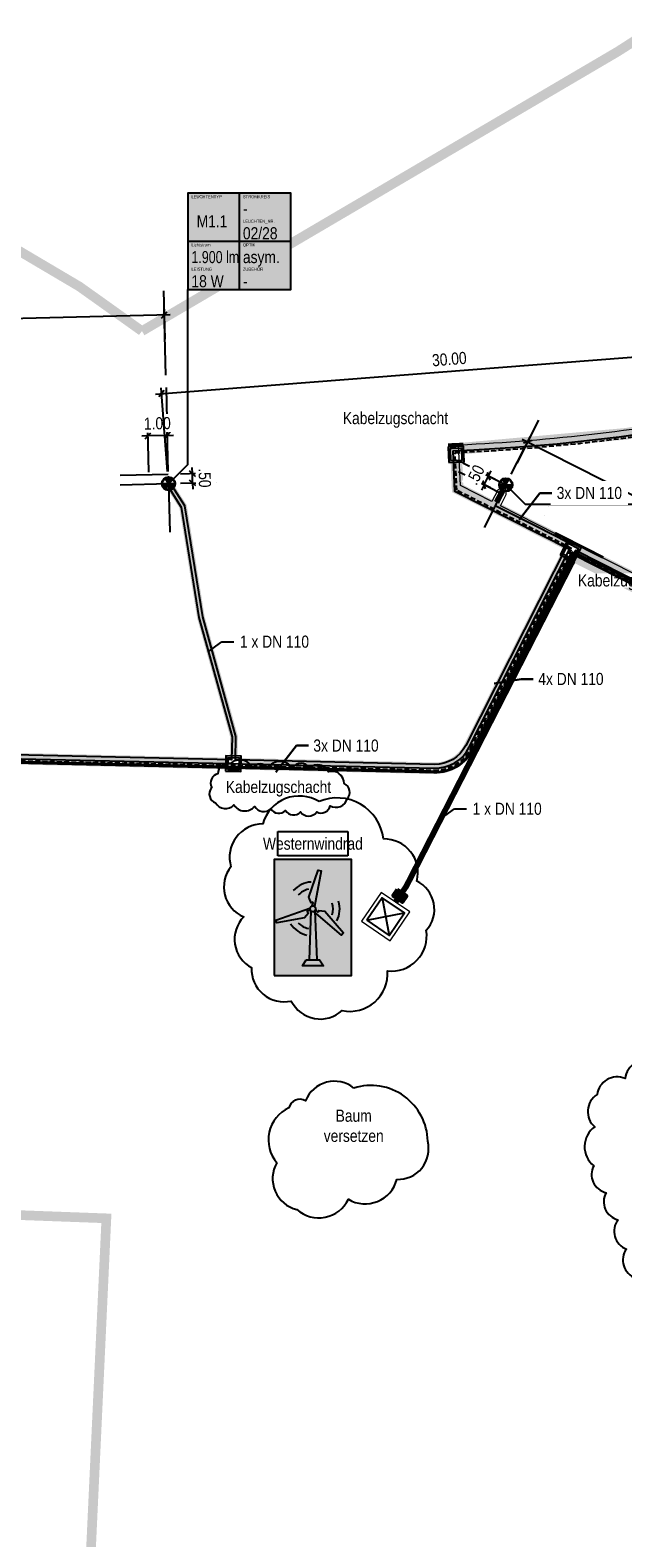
# Model space of a CAD drawing. Header units: metres. Extents: x 32339189 to 32339744, y 5702369 to 5702760.
# Tile 28 of 48: x 32339545 to 32339576, y 5702544 to 5702622. Entities that reach past the tile are written whole.
import ezdxf
from ezdxf import colors
from ezdxf.entities.mleader import LeaderData, LeaderLine
from ezdxf.enums import TextEntityAlignment as Align
from ezdxf.lldxf.tags import DXFTag
from ezdxf.math import Vec2, Vec3

# ---------------------------------------------------------------- set-up
doc = ezdxf.new("R2010")
doc.units = ezdxf.units.M
doc.header["$MEASUREMENT"] = 0
doc.linetypes.add('19', pattern=[0.5, 0.25, -0.25])
doc.linetypes.add('DASHED2', pattern=[0.375, 0.25, -0.125])
for name, color, linetype in [('LRS-Kabel', 5, 'Continuous'), ('LRS_Bauabschnitte', 10, 'Continuous'), ('LRS_BEL_M1.1_Seidenweberleuchte', 10, 'Continuous'), ('LRS_BM', 7, 'Continuous'), ('LRS_Kodierungsfahne_M1.1', 41, 'Continuous'), ('LRS_Kodierungsfahnen', 7, 'Continuous'), ('LRS_L', 7, 'Continuous'), ('LRS_rev_Be', 6, 'Continuous'), ('LRS_TXT', 7, 'Continuous')]:
    doc.layers.add(name, color=color, linetype=linetype)
doc.layers.add('LRS-Trasse und Kabelzugschächte', color=252, linetype='Continuous', lineweight=25)
doc.layers.add('LRS_Detail', color=7, linetype='Continuous', lineweight=25)
doc.styles.add('lrs-1_0250', font='ARIALN.TTF', dxfattribs={"height": 0.625})
doc.styles.add('lrs-txt', font='ARIALN.TTF', dxfattribs={"height": 1})
tags = doc.linetypes.add('2512', pattern=[0.36, 0.18, -0.18]).pattern_tags.tags
tags[6:7] = [DXFTag(74, 4), DXFTag(75, 0), DXFTag(340, '0'), DXFTag(46, 1.0), DXFTag(50, 0.0), DXFTag(44, 0.0), DXFTag(45, 0.0)]
tags[4:5] = [DXFTag(74, 4), DXFTag(75, 0), DXFTag(340, '0'), DXFTag(46, 1.0), DXFTag(50, 0.0), DXFTag(44, 0.0), DXFTag(45, 0.0)]
doc.dimstyles.new('lrs_1_0250', dxfattribs={"dimtxt": 0.625, "dimasz": 0.3125, "dimexe": 0.3125, "dimexo": 0.625, "dimgap": 0.3125, "dimtad": 1, "dimzin": 5, "dimdsep": 46, "dimtxsty": 'lrs-1_0250', "dimblk1": 'OBLIQUE', "dimblk2": 'OBLIQUE', "dimsah": 1, "dimcen": -0.3125, "dimdle": 0.3125, "dimclrd": 256, "dimclre": 256, "dimclrt": 256, "dimadec": 0, "dimazin": 0, "dimtfac": 1, "dimtix": 1, "dimtmove": 2, "dimatfit": 3, "dimldrblk": 'OBLIQUE', "dimfxl": 1, "dimtolj": 1, "dimtzin": 5, "dimlwd": -1, "dimlwe": -1, "dimarcsym": 0})

# ---------------------------------------------------------------- blocks, each defined once
blk = doc.blocks.new('Windrad')
at = {"layer": 'LRS_Detail'}
for p, q in [((-0.18, 4.74), (-0.33, 0.5)), ((0.18, 4.74), (0.33, 0.5))]:
    blk.add_line(p, q, dxfattribs=at)
for points in [[(-0.05, 5.17), (0.02, 5.44), (-0.08, 5.49), (-0.16, 5.44), (-0.35, 5.93), (0.46, 8.24), (0.72, 8.2), (0.13, 5.11, 0.201983), (-0.05, 5.17)], [(-0.21, 4.77), (-0.48, 4.7), (-0.47, 4.6), (-0.39, 4.55), (-0.72, 4.13), (-3.12, 3.7), (-3.21, 3.94), (-0.25, 4.96, 0.201983), (-0.21, 4.77)], [(0.23, 4.81), (0.43, 4.62), (0.51, 4.68), (0.51, 4.77), (1.04, 4.7), (2.64, 2.85), (2.48, 2.65), (0.08, 4.68, 0.201983), (0.23, 4.81)]]:
    blk.add_lwpolyline(points, format="xyb", close=True, dxfattribs=at)
blk.add_lwpolyline([(-0.58, 0.5), (0.58, 0.5), (0.91, 0), (-0.91, 0), (-0.58, 0.5)], close=True, dxfattribs=at)
blk.add_circle((0, 4.91), 0.252, dxfattribs=at)
for radius, start, end in [(2.32, 93.6771, 136.9185), (1.74, 103.0482, 136.9185), (1.74, 342.6919, 16.5622), (2.32, 333.3208, 16.5622), (2.32, 213.9733, 257.2147), (1.74, 223.3444, 257.2147)]:
    blk.add_arc((0, 4.91), radius, start, end, dxfattribs=at)
blk = doc.blocks.new('_OBLIQUE')
at = {"color": 0, "linetype": 'ByBlock'}
blk.add_line((-0.5, -0.5), (0.5, 0.5), dxfattribs=at)
blk = doc.blocks.new('*D46')
at = {"layer": 'DEFPOINTS', "color": 0}
for p in [(32339551.996, 5702599.185), (32339552.008, 5702598.688)]:
    blk.add_point(p, dxfattribs=at)
at = {"layer": 'LRS_BM'}
for p, q in [((32339552.621, 5702599.201), (32339553.558, 5702599.225)), ((32339553.245, 5702599.217), (32339553.238, 5702599.529)), ((32339553.258, 5702598.719), (32339553.245, 5702599.217)), ((32339552.633, 5702598.703), (32339553.57, 5702598.727)), ((32339553.258, 5702598.719), (32339553.266, 5702598.407))]:
    blk.add_line(p, q, dxfattribs=at)
at = {"layer": 'LRS_BM', "xscale": 0.3125, "yscale": 0.3125, "zscale": 0.3125}
for p, rotation in [((32339553.245, 5702599.217), 271.4396358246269), ((32339553.258, 5702598.719), 91.43963582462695)]:
    blk.add_blockref('_OBLIQUE', p, dxfattribs=dict(at, rotation=rotation))
at = {"layer": 'LRS_BM', "insert": (32339553.883, 5702598.984), "char_height": 0.625, "attachment_point": 5, "rotation": 271.43964, "style": 'lrs-1_0250', "bg_fill": 3, "box_fill_scale": 1.25, "bg_fill_color": 257, "bg_fill_transparency": 0}
blk.add_mtext('\\A1;.50', dxfattribs=at)
at = {"layer": 'DEFPOINTS', "color": 0}
blk.add_point((32339553.245, 5702599.217), dxfattribs=at)
blk = doc.blocks.new('*D47')
at = {"layer": 'DEFPOINTS', "color": 0}
for p in [(32339521.798, 5702606.664), (32339551.883, 5702603.684), (32339521.892, 5702602.93)]:
    blk.add_point(p, dxfattribs=at)
at = {"layer": 'LRS_BM'}
for p, q in [((32339551.867, 5702604.309), (32339551.781, 5702607.73)), ((32339552.101, 5702607.425), (32339521.486, 5702606.656)), ((32339521.876, 5702603.555), (32339521.79, 5702606.976))]:
    blk.add_line(p, q, dxfattribs=at)
at = {"layer": 'LRS_BM', "xscale": 0.3125, "yscale": 0.3125, "zscale": 0.3125}
for p, rotation in [((32339551.789, 5702607.417), 1.439635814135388), ((32339521.798, 5702606.664), 181.4396358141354)]:
    blk.add_blockref('_OBLIQUE', p, dxfattribs=dict(at, rotation=rotation))
at = {"layer": 'LRS_BM', "insert": (32339536.778, 5702607.672), "char_height": 0.625, "attachment_point": 5, "rotation": 1.43964, "style": 'lrs-1_0250', "bg_fill": 3, "box_fill_scale": 1.25, "bg_fill_color": 257, "bg_fill_transparency": 0}
blk.add_mtext('\\A1;30.00', dxfattribs=at)
blk = doc.blocks.new('*D48')
at = {"layer": 'DEFPOINTS', "color": 0}
for p in [(32339581.557, 5702605.661), (32339581.918, 5702601.004), (32339552.008, 5702598.685)]:
    blk.add_point(p, dxfattribs=at)
at = {"layer": 'LRS_BM'}
for p, q in [((32339581.87, 5702601.627), (32339581.533, 5702605.973)), ((32339551.336, 5702603.318), (32339581.869, 5702605.685)), ((32339551.96, 5702599.309), (32339551.623, 5702603.654))]:
    blk.add_line(p, q, dxfattribs=at)
at = {"layer": 'LRS_BM', "xscale": 0.3125, "yscale": 0.3125, "zscale": 0.3125}
for p, rotation in [((32339581.557, 5702605.661), 4.433014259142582), ((32339551.647, 5702603.342), 184.4330142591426)]:
    blk.add_blockref('_OBLIQUE', p, dxfattribs=dict(at, rotation=rotation))
at = {"layer": 'LRS_BM', "insert": (32339566.553, 5702605.132), "char_height": 0.625, "attachment_point": 5, "rotation": 4.43301, "style": 'lrs-1_0250', "bg_fill": 3, "box_fill_scale": 1.25, "bg_fill_color": 257, "bg_fill_transparency": 0}
blk.add_mtext('\\A1;30.00', dxfattribs=at)
blk = doc.blocks.new('LRS_LF_1_250')
blk.add_hatch(color=256).paths.add_polyline_path([(0, 0), (5.333, 0), (5.333, 5), (0, 5)])
at = {"color": 7}
for p, q in [((2.667, 5), (2.667, 0)), ((5.333, 2.5), (0, 2.5))]:
    blk.add_line(p, q, dxfattribs=at)
blk.add_lwpolyline([(0, 0), (5.333, 0), (5.333, 5), (0, 5)], close=True, dxfattribs=at)
at = {"color": 7, "style": 'lrs-txt'}
for tag, height, p in [('LEUCHTENTYP', 0.156, (0.187, 4.812)), ('STROMKREIS', 0.156, (2.854, 4.812)), ('F1', 0.625, (2.854, 4.188)), ('LEUCHTEN_NR.', 0.156, (2.854, 3.546)), ('00/00', 0.625, (2.854, 2.919)), ('LAMPEN', 0.156, (0.187, 2.312)), ('OPTIK', 0.156, (2.854, 2.312)), ('-', 0.625, (0.187, 1.688)), ('-', 0.625, (2.854, 1.688)), ('LEISTUNG', 0.156, (0.187, 1.062)), ('ZUBEHÖR', 0.156, (2.854, 1.062)), ('-W', 0.625, (0.187, 0.438)), ('-', 0.625, (2.854, 0.438))]:
    blk.add_attdef(tag, text='', height=height, dxfattribs=at).set_placement(p, align=Align.MIDDLE_LEFT)
blk.add_attdef('TYP', text='', height=0.625, dxfattribs=at).set_placement((1.253, 3.543), align=Align.MIDDLE_CENTER)
blk = doc.blocks.new('*D62')
at = {"layer": 'DEFPOINTS', "color": 0}
for p in [(32339569.252, 5702598.179), (32339569.478, 5702598.625)]:
    blk.add_point(p, dxfattribs=at)
at = {"layer": 'LRS_BM'}
for p, q in [((32339568.921, 5702598.908), (32339568.307, 5702599.219)), ((32339568.36, 5702598.632), (32339568.586, 5702599.078)), ((32339568.586, 5702599.078), (32339568.728, 5702599.356)), ((32339568.694, 5702598.462), (32339568.081, 5702598.773)), ((32339568.36, 5702598.632), (32339568.219, 5702598.353))]:
    blk.add_line(p, q, dxfattribs=at)
at = {"layer": 'LRS_BM', "xscale": 0.3125, "yscale": 0.3125, "zscale": 0.3125}
for p, rotation in [((32339568.586, 5702599.078), 243.1079487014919), ((32339568.36, 5702598.632), 63.10794870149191)]:
    blk.add_blockref('_OBLIQUE', p, dxfattribs=dict(at, rotation=rotation))
at = {"layer": 'LRS_BM', "insert": (32339567.91, 5702599.14), "char_height": 0.625, "attachment_point": 5, "rotation": 63.10795, "style": 'lrs-1_0250', "bg_fill": 3, "box_fill_scale": 1.25, "bg_fill_color": 257, "bg_fill_transparency": 0}
blk.add_mtext('\\A1;.50', dxfattribs=at)
at = {"layer": 'DEFPOINTS', "color": 0}
blk.add_point((32339568.586, 5702599.078), dxfattribs=at)
blk = doc.blocks.new('*D64')
at = {"layer": 'DEFPOINTS', "color": 0}
for p in [(32339569.478, 5702598.625), (32339592.905, 5702589.547), (32339591.775, 5702587.318)]:
    blk.add_point(p, dxfattribs=at)
at = {"layer": 'LRS_BM'}
for p, q in [((32339569.761, 5702599.183), (32339570.75, 5702601.134)), ((32339570.33, 5702600.996), (32339593.184, 5702589.406)), ((32339592.057, 5702587.875), (32339593.047, 5702589.826))]:
    blk.add_line(p, q, dxfattribs=at)
at = {"layer": 'LRS_BM', "xscale": 0.3125, "yscale": 0.3125, "zscale": 0.3125}
for p, rotation in [((32339570.609, 5702600.855), 153.1079506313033), ((32339592.905, 5702589.547), 333.1079506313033)]:
    blk.add_blockref('_OBLIQUE', p, dxfattribs=dict(at, rotation=rotation))
at = {"layer": 'LRS_BM', "insert": (32339582.043, 5702595.764), "char_height": 0.625, "attachment_point": 5, "rotation": 333.10795, "style": 'lrs-1_0250', "bg_fill": 3, "box_fill_scale": 1.25, "bg_fill_color": 257, "bg_fill_transparency": 0}
blk.add_mtext('\\A1;25.00', dxfattribs=at)
blk = doc.blocks.new('*D85')
at = {"layer": 'DEFPOINTS', "color": 0}
for p in [(32339551.009, 5702598.661), (32339552.008, 5702598.686)]:
    blk.add_point(p, dxfattribs=at)
at = {"layer": 'LRS_BM'}
for p, q in [((32339550.993, 5702599.286), (32339550.938, 5702601.472)), ((32339551.993, 5702599.311), (32339551.938, 5702601.497)), ((32339551.946, 5702601.185), (32339552.258, 5702601.193)), ((32339550.946, 5702601.16), (32339550.634, 5702601.152)), ((32339551.946, 5702601.185), (32339550.946, 5702601.16))]:
    blk.add_line(p, q, dxfattribs=at)
at = {"layer": 'LRS_BM', "xscale": 0.3125, "yscale": 0.3125, "zscale": 0.3125}
for p, rotation in [((32339550.946, 5702601.16), 1.435282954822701), ((32339551.946, 5702601.185), 181.4352829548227)]:
    blk.add_blockref('_OBLIQUE', p, dxfattribs=dict(at, rotation=rotation))
at = {"layer": 'LRS_BM', "insert": (32339551.43, 5702601.804), "char_height": 0.625, "attachment_point": 5, "rotation": 1.43528, "style": 'lrs-1_0250', "bg_fill": 3, "box_fill_scale": 1.25, "bg_fill_color": 256, "bg_fill_true_color": 13158600, "bg_fill_transparency": 0}
blk.add_mtext('\\A1;1.00', dxfattribs=at)
at = {"layer": 'DEFPOINTS', "color": 0}
blk.add_point((32339550.946, 5702601.16), dxfattribs=at)
blk = doc.blocks.new('LRS_Leuchte_01_1_250')
h = blk.add_hatch(color=256)
h.paths.add_polyline_path([(-0.5, 0, 1), (0.5, 0, 1)])
h.paths.add_polyline_path([(0.45, 0, -1), (-0.45, 0, -1)], flags=16)
h.paths.add_polyline_path([(0, 0), (0.23, 0.39, 0.267949), (-0.23, 0.39)], flags=16)
h.paths.add_polyline_path([(0, 0), (-0.45, 0, 0.267949), (-0.23, -0.39)], flags=0)
h.paths.add_polyline_path([(0.23, -0.39, 0.267949), (0.45, 0), (0, 0)], flags=16)
for p, q in [((-0.45, 0), (0.45, 0)), ((-0.23, -0.39), (0.23, 0.39)), ((0.23, -0.39), (-0.23, 0.39))]:
    blk.add_line(p, q)
for radius in [0.5, 0.45]:
    blk.add_circle((0, 0), radius)
blk = doc.blocks.new('KZS')
at = {"layer": 'LRS-Trasse und Kabelzugschächte'}
for points in [[(32340487.026, 5702640.324), (32340487.826, 5702640.324), (32340487.826, 5702641.124), (32340487.026, 5702641.124)], [(32340487.126, 5702640.424), (32340487.726, 5702640.424), (32340487.726, 5702641.024), (32340487.126, 5702641.024)]]:
    blk.add_lwpolyline(points, close=True, dxfattribs=at)
blk = doc.blocks.new('_None')

msp = doc.modelspace()

# ---------------------------------------------------------------- hatches: boundary and pattern name
at = {"layer": 'LRS_Detail'}
msp.add_hatch(color=254, dxfattribs=at).paths.add_polyline_path([(32339557.486, 5702573.228), (32339561.486, 5702573.228), (32339561.486, 5702579.228), (32339557.486, 5702579.228)])
at = {"layer": 'LRS_Detail', "lineweight": 50}
h = msp.add_hatch(color=254, dxfattribs=at)
h.dxf.hatch_style = 1
h.paths.add_polyline_path([(32339563.853, 5702577.684), (32339563.628, 5702577.354), (32339564.124, 5702577.016), (32339564.349, 5702577.347)])

# ---------------------------------------------------------------- linework, layer by layer
at = {"layer": 'LRS-Trasse und Kabelzugschächte', "const_width": 0.6}
msp.add_lwpolyline([(32339567.294, 5702600.509, 0.085853), (32339600.229, 5702607.817, 0.078302), (32339614.298, 5702616.788), (32339615.013, 5702617.479)], format="xyb", dxfattribs=at)
at = {"layer": 'LRS-Trasse und Kabelzugschächte', "color": 254}
for points, const_width in [([(32339566.486, 5702600.674), (32339567.285, 5702600.708)], 0.2), ([(32339574.521, 5702594.862), (32339572.028, 5702596.127)], 0.15)]:
    msp.add_lwpolyline(points, dxfattribs=dict(at, const_width=const_width))
at = {"layer": 'LRS-Trasse und Kabelzugschächte'}
for points, const_width in [([(32339566.924, 5702599.795), (32339566.983, 5702598.433), (32339571.017, 5702596.387), (32339572.595, 5702595.587)], 0.6), ([(32339596.171, 5702583.663), (32339596.1, 5702583.688), (32339595.97, 5702583.743), (32339595.78, 5702583.825), (32339595.4, 5702583.987), (32339594.639, 5702584.311), (32339593.063, 5702584.982), (32339592.964, 5702585.033), (32339592.872, 5702585.079), (32339592.687, 5702585.173), (32339592.318, 5702585.36), (32339591.581, 5702585.734), (32339588.63, 5702587.23), (32339576.828, 5702593.216), (32339573.218, 5702595.047)], 1), ([(32339563.764, 5702577.02), (32339564.326, 5702577.846), (32339572.941, 5702594.677)], 0.3)]:
    msp.add_lwpolyline(points, dxfattribs=dict(at, const_width=const_width))
at = {"layer": 'LRS-Trasse und Kabelzugschächte', "ltscale": 10}
for points, const_width in [([(32339555.38, 5702584.591), (32339555.403, 5702585.59), (32339553.684, 5702591.773), (32339552.762, 5702597.505), (32339552.008, 5702598.686)], 0.4), ([(32339522.738, 5702584.887), (32339523.738, 5702584.912), (32339554.971, 5702584.2)], 0.6)]:
    msp.add_lwpolyline(points, dxfattribs=dict(at, const_width=const_width))
at = {"layer": 'LRS-Trasse und Kabelzugschächte', "ltscale": 10, "const_width": 0.6}
msp.add_lwpolyline([(32339555.771, 5702584.181), (32339565.757, 5702583.954, 0.288705), (32339567.586, 5702585.049), (32339572.568, 5702594.872)], format="xyb", dxfattribs=at)
at = {"layer": 'LRS_Bauabschnitte', "color": 242, "linetype": '19', "ltscale": 20, "true_color": 0xcd2027, "const_width": 0.5}
msp.add_lwpolyline([(32339536.658, 5702614.05, -0.085654), (32339550.633, 5702606.583), (32339575.288, 5702621.06), (32339643.757, 5702664.928), (32339699.06, 5702700.333), (32339699.432, 5702711.639), (32339701.875, 5702711.601), (32339704.106, 5702758.471), (32339705.885, 5702760.122), (32339710.301, 5702755.207), (32339743.878, 5702716.283), (32339644.414, 5702652.272), (32339643.454, 5702623.445), (32339719.01, 5702620.012), (32339720.829, 5702617.931, -0.226268), (32339723.35, 5702611.538), (32339563.719, 5702467.599, -0.427839), (32339556.762, 5702468.024), (32339538.282, 5702489.209, -0.176825)], format="xyb", dxfattribs=at)
msp.add_lwpolyline([(32339538.545, 5702518.053), (32339546.909, 5702520.236), (32339548.79, 5702560.653), (32339486.233, 5702562.973)], dxfattribs=at)
at = {"layer": 'LRS_BM', "linetype": '19', "ltscale": 10}
for p, q in [((32339551.757, 5702608.667), (32339552.103, 5702594.937)), ((32339571.174, 5702601.97), (32339568.355, 5702596.41)), ((32339567.248, 5702599.756), (32339571.708, 5702597.495)), ((32339549.497, 5702599.123), (32339554.495, 5702599.248)), ((32339567.022, 5702599.31), (32339571.482, 5702597.049)), ((32339549.509, 5702598.623), (32339554.508, 5702598.748))]:
    msp.add_line(p, q, dxfattribs=at)
at = {"layer": 'LRS_Detail'}
msp.add_lwpolyline([(32339557.486, 5702573.228), (32339561.486, 5702573.228), (32339561.486, 5702579.228), (32339557.486, 5702579.228)], close=True, dxfattribs=at)
at = {"layer": 'LRS_Detail', "lineweight": 50}
msp.add_lwpolyline([(32339563.853, 5702577.684), (32339563.628, 5702577.354), (32339564.124, 5702577.016), (32339564.349, 5702577.347)], close=True, dxfattribs=at)
for points in [[(32339563.628, 5702577.354), (32339564.349, 5702577.347)], [(32339563.853, 5702577.684), (32339564.124, 5702577.016)]]:
    msp.add_lwpolyline(points, dxfattribs=at)
at = {"layer": 'LRS_L', "linetype": '2512', "lineweight": 15, "ltscale": 10}
msp.add_lwpolyline([(32339562.007, 5702576.037), (32339563.496, 5702575.025), (32339564.508, 5702576.513), (32339563.02, 5702577.526)], close=True, dxfattribs=at)
at = {"layer": 'LRS_L'}
msp.add_lwpolyline([(32339562.285, 5702576.09), (32339563.443, 5702575.303), (32339564.23, 5702576.461), (32339563.073, 5702577.248)], close=True, dxfattribs=at)
for points in [[(32339563.073, 5702577.248), (32339563.443, 5702575.303)], [(32339562.285, 5702576.09), (32339564.23, 5702576.461)]]:
    msp.add_lwpolyline(points, dxfattribs=at)
at = {"layer": 'LRS_rev_Be'}
for points in [[(32339578.696, 5702569.144, 0.5), (32339577.15, 5702568.751, 0.5), (32339575.654, 5702567.893, 0.5), (32339574.206, 5702567.059, 0.5), (32339574.084, 5702565.391, 0.5), (32339574.035, 5702563.379, 0.5), (32339574.673, 5702561.981, 0.5), (32339575.286, 5702560.582, 0.5), (32339575.727, 5702559.062, 0.5), (32339576.193, 5702557.565, 0.5), (32339577.616, 5702556.535, 0.5), (32339579.113, 5702556.29, 0.5), (32339580.928, 5702556.314, 0.5), (32339582.154, 5702557.59, 0.5), (32339583.16, 5702558.792, 0.5), (32339584.485, 5702559.896, 0.5), (32339584.657, 5702561.564, 0.5), (32339585.196, 5702563.207, 0.5), (32339585.613, 5702564.826, 0.5), (32339584.951, 5702566.225, 0.5), (32339583.872, 5702567.672, 0.5), (32339582.522, 5702568.653, 0.5), (32339580.732, 5702569.266, 0.5)], [(32339561.61, 5702567.399, 0.5), (32339559.102, 5702566.741, 0.5), (32339558.239, 5702566.371, 0.5), (32339557.622, 5702563.534, 0.5), (32339558.65, 5702561.108, 0.5), (32339561.323, 5702561.642, 0.5), (32339563.831, 5702562.67, 0.5), (32339565.435, 5702564.644, 0.5)]]:
    msp.add_lwpolyline(points, format="xyb", close=True, dxfattribs=at)

# ---------------------------------------------------------------- block references
at = {"layer": 'LRS-Trasse und Kabelzugschächte', "rotation": 358.6931014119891}
msp.add_blockref('KZS', (-122583.489, 739039.204), dxfattribs=at)
at = {"layer": 'LRS_Detail', "xscale": 0.6, "yscale": 0.6, "zscale": 0.6}
msp.add_blockref('Windrad', (32339559.486, 5702573.728), dxfattribs=at)
at = {"layer": 'LRS_Kodierungsfahne_M1.1'}
ref = msp.add_blockref('LRS_LF_1_250', (32339553.008, 5702608.729), dxfattribs=at)
ref.add_attrib('00/00', '02/28', dxfattribs={"layer": 'LRS_Kodierungsfahnen', "height": 0.625, "style": 'lrs-txt'}).set_placement((32339555.862, 5702611.648), align=Align.MIDDLE_LEFT)
ref.add_attrib('LEUCHTEN_NR.', 'LEUCHTEN_NR.', dxfattribs={"layer": 'LRS_Kodierungsfahnen', "height": 0.15625, "style": 'lrs-txt'}).set_placement((32339555.862, 5702612.274), align=Align.MIDDLE_LEFT)
ref.add_attrib('-', '-', dxfattribs={"layer": 'LRS_Kodierungsfahnen', "height": 0.625, "style": 'lrs-txt'}).set_placement((32339555.862, 5702609.166), align=Align.MIDDLE_LEFT)
ref.add_attrib('ZUBEHÖR', 'ZUBEHÖR', dxfattribs={"layer": 'LRS_Kodierungsfahnen', "height": 0.1562, "style": 'lrs-txt'}).set_placement((32339555.862, 5702609.791), align=Align.MIDDLE_LEFT)
ref.add_attrib('-W', '18 W', dxfattribs={"layer": 'LRS_Kodierungsfahnen', "height": 0.625, "style": 'lrs-txt'}).set_placement((32339553.196, 5702609.166), align=Align.MIDDLE_LEFT)
ref.add_attrib('LEISTUNG', 'LEISTUNG', dxfattribs={"layer": 'LRS_Kodierungsfahnen', "height": 0.1562, "style": 'lrs-txt'}).set_placement((32339553.196, 5702609.791), align=Align.MIDDLE_LEFT)
ref.add_attrib('-', '1.900 lm', dxfattribs={"layer": 'LRS_Kodierungsfahnen', "height": 0.625, "style": 'lrs-txt', "width": 0.9}).set_placement((32339553.196, 5702610.416), align=Align.MIDDLE_LEFT)
ref.add_attrib('LAMPEN', 'Lichtstrom', dxfattribs={"layer": 'LRS_Kodierungsfahnen', "height": 0.1562, "style": 'lrs-txt'}).set_placement((32339553.196, 5702611.041), align=Align.MIDDLE_LEFT)
ref.add_attrib('-', 'asym.', dxfattribs={"layer": 'LRS_Kodierungsfahnen', "height": 0.625, "style": 'lrs-txt'}).set_placement((32339555.862, 5702610.416), align=Align.MIDDLE_LEFT)
ref.add_attrib('OPTIK', 'OPTIK', dxfattribs={"layer": 'LRS_Kodierungsfahnen', "height": 0.1562, "style": 'lrs-txt'}).set_placement((32339555.862, 5702611.041), align=Align.MIDDLE_LEFT)
ref.add_attrib('F1', '-', dxfattribs={"layer": 'LRS_Kodierungsfahnen', "height": 0.625, "style": 'lrs-txt'}).set_placement((32339555.862, 5702612.916), align=Align.MIDDLE_LEFT)
ref.add_attrib('STROMKREIS', 'STROMKREIS', dxfattribs={"layer": 'LRS_Kodierungsfahnen', "height": 0.1562, "style": 'lrs-txt'}).set_placement((32339555.862, 5702613.541), align=Align.MIDDLE_LEFT)
ref.add_attrib('TYP', 'M1.1', dxfattribs={"layer": 'LRS_Kodierungsfahnen', "height": 0.625, "style": 'lrs-txt'}).set_placement((32339554.261, 5702612.272), align=Align.MIDDLE_CENTER)
ref.add_attrib('LEUCHTENTYP', 'LEUCHTENTYP', dxfattribs={"layer": 'LRS_Kodierungsfahnen', "height": 0.15625, "style": 'lrs-txt'}).set_placement((32339553.196, 5702613.541), align=Align.MIDDLE_LEFT)

# ---------------------------------------------------------------- next in the draw order: texts
at = {"layer": 'LRS_rev_Be', "insert": (32339561.6, 5702564.602), "char_height": 0.625, "width": 3, "attachment_point": 8, "style": 'lrs-1_0250', "bg_fill": 3, "box_fill_scale": 1.5, "bg_fill_color": 256, "bg_fill_transparency": 0}
msp.add_mtext('Baum versetzen', dxfattribs=at)
at = {"layer": 'LRS_TXT', "insert": (32339559.486, 5702579.728), "char_height": 0.625, "width": 3, "attachment_point": 8, "style": 'lrs-1_0250', "bg_fill": 19, "box_fill_scale": 1.5, "bg_fill_color": 256, "bg_fill_transparency": 0}
msp.add_mtext('Westernwindrad', dxfattribs=at)

# ---------------------------------------------------------------- next in the draw order: dimensions: what is measured, and where the dimension line sits
at = {"layer": 'LRS_BM'}
for p1, p2, distance, picture, middle in [((32339551.883, 5702603.684), (32339521.892, 5702602.93), -3.735, '*D47', (32339536.778, 5702607.672)), ((32339569.252, 5702598.179), (32339569.478, 5702598.625), 1, '*D62', (32339567.91, 5702599.14))]:
    dim = msp.add_aligned_dim(p1=p1, p2=p2, distance=distance, dimstyle='lrs_1_0250', override={"dimtfill": 1}, dxfattribs=at)
    dim.commit()
    dim.dimension.update_dxf_attribs({"geometry": picture, "text_midpoint": middle})

# ---------------------------------------------------------------- next in the draw order: linework, layer by layer
at = {"layer": 'LRS_Kodierungsfahne_M1.1', "color": 7}
msp.add_lwpolyline([(32339552.008, 5702598.685), (32339553.008, 5702599.685), (32339553.008, 5702608.729)], dxfattribs=at)
at = {"layer": 'LRS_rev_Be'}
msp.add_lwpolyline([(32339559.809, 5702582.225, 0.5), (32339556.889, 5702581.074, 0.5), (32339555.244, 5702578.853, 0.5), (32339555.902, 5702576.263, 0.5), (32339556.313, 5702573.631, 0.5), (32339558.369, 5702571.904, 0.5), (32339561.001, 5702571.41, 0.5), (32339563.345, 5702573.466, 0.5), (32339565.36, 5702575.564, 0.5), (32339564.867, 5702578.113, 0.5), (32339563.139, 5702580.292, 0.5)], format="xyb", close=True, dxfattribs=at)

# ---------------------------------------------------------------- next in the draw order: block references
at = {"layer": 'LRS-Trasse und Kabelzugschächte', "rotation": 2.464968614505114}
msp.add_blockref('KZS', (274266.293, -1385681.311), dxfattribs=at)

# ---------------------------------------------------------------- next in the draw order: dimensions: what is measured, and where the dimension line sits
at = {"layer": 'LRS_BM'}
dim = msp.add_aligned_dim(p1=(32339569.478, 5702598.625), p2=(32339591.775, 5702587.318), distance=2.5, dimstyle='lrs_1_0250', override={"dimtfill": 1}, dxfattribs=at)
dim.commit()
dim.dimension.update_dxf_attribs({"geometry": '*D64', "text_midpoint": (32339582.043, 5702595.764)})

# ---------------------------------------------------------------- next in the draw order: linework, layer by layer
at = {"layer": 'LRS-Kabel', "color": 230, "linetype": 'DASHED2'}
msp.add_lwpolyline([(32339470.961, 5702583.486), (32339523.738, 5702584.812), (32339565.755, 5702583.854, 0.288705), (32339567.676, 5702585.003), (32339572.906, 5702595.317), (32339566.937, 5702598.344), (32339566.853, 5702600.293, 0.087393), (32339600.31, 5702607.627, 0.078334), (32339614.439, 5702616.636), (32339615.326, 5702617.493)], format="xyb", dxfattribs=at)
at = {"layer": 'LRS-Kabel', "color": 4, "linetype": 'Continuous', "lineweight": 15}
msp.add_lwpolyline([(32339577.008, 5702593.573), (32339571.107, 5702596.566), (32339569.203, 5702597.531), (32339569.505, 5702598.126), (32339569.478, 5702598.625), (32339569.059, 5702598.352), (32339568.758, 5702597.757), (32339567.127, 5702598.585), (32339567.036, 5702600.698, 0.036557), (32339581.359, 5702602.39)], format="xyb", dxfattribs=at)
at = {"layer": 'LRS_Kodierungsfahne_M1.1', "color": 7}
msp.add_lwpolyline([(32339569.478, 5702598.625), (32339570.478, 5702597.625), (32339586.939, 5702597.625)], dxfattribs=at)

# ---------------------------------------------------------------- next in the draw order: block references
at = {"layer": 'LRS-Trasse und Kabelzugschächte', "rotation": 333.1079501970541}
msp.add_blockref('KZS', (917009.125, 15244593.288), dxfattribs=at)
at = {"layer": 'LRS_BEL_M1.1_Seidenweberleuchte', "xscale": 0.7000000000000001, "yscale": 0.7000000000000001, "zscale": 0.7000000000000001}
msp.add_blockref('LRS_Leuchte_01_1_250', (32339569.478, 5702598.625), dxfattribs=at)

# ---------------------------------------------------------------- next in the draw order: leaders
at = {"layer": 'LRS-Trasse und Kabelzugschächte', "color": 7}
ml = msp.add_multileader_mtext('Standard', dxfattribs=at)
ml.set_content('1 x DN 110', color=7, style='lrs-1_0250')
ml.set_leader_properties(color=256, linetype='ByLayer', lineweight=-1)
ml.set_arrow_properties(name='NONE')
ml.build(insert=Vec2(0, 0))
ml.multileader.update_dxf_attribs({"dogleg_length": 0.625, "arrow_head_size": 0.625})
ctx = ml.context
ctx.base_point, ctx.char_height, ctx.arrow_head_size, ctx.landing_gap_size, ctx.plane_origin = Vec3(32339567.445, 5702581.852), 0.625, 0.625, 0.312, Vec3(32339565.736, 5702583.511)
notes = []
notes.append((ctx, [(0, (1, 1, 0), (32339566.82, 5702581.852), (1, 0), 0.625, [(0, [(32339566.132, 5702581.352)], 256, [])])]))
ctx.mtext.insert = Vec3(32339567.757, 5702582.169)
ctx.mtext.has_bg_fill, ctx.mtext.bg_color, ctx.mtext.bg_scale_factor, ctx.mtext.bg_transparency, ctx.mtext.use_window_bg_color = 1, -1027028792, 1.5, 0, 1
for ctx, leaders in notes:
    for number, flags, end, landing, length, lines in leaders:
        leader = LeaderData()
        leader.index, (leader.has_last_leader_line, leader.has_dogleg_vector, leader.attachment_direction) = number, flags
        leader.last_leader_point, leader.dogleg_vector, leader.dogleg_length = Vec3(end), Vec3(landing), length
        for number, points, colour, breaks in lines:
            line = LeaderLine()
            line.index, line.vertices, line.color, line.breaks = number, Vec3.list(points), colors.encode_raw_color(colour), breaks
            leader.lines.append(line)
        ctx.leaders.append(leader)

# ---------------------------------------------------------------- next in the draw order: texts
at = {"layer": 'LRS-Trasse und Kabelzugschächte', "color": 7, "insert": (32339566.49, 5702601.577), "char_height": 0.625, "attachment_point": 9, "style": 'lrs-1_0250', "bg_fill": 3, "box_fill_scale": 1.1, "bg_fill_color": 256, "bg_fill_transparency": 0}
msp.add_mtext('Kabelzugschacht', dxfattribs=at)

# ---------------------------------------------------------------- next in the draw order: dimensions: what is measured, and where the dimension line sits
at = {"layer": 'LRS_BM'}
dim = msp.add_aligned_dim(p1=(32339552.008, 5702598.686), p2=(32339551.009, 5702598.661), distance=-2.5, dimstyle='lrs_1_0250', override={"dimtad": 1, "dimtfill": 1}, dxfattribs=at)
dim.commit()
dim.dimension.update_dxf_attribs({"geometry": '*D85', "text_midpoint": (32339551.43, 5702601.804)})

# ---------------------------------------------------------------- next in the draw order: linework, layer by layer
at = {"layer": 'LRS-Kabel', "color": 6}
msp.add_lwpolyline([(32339470.97, 5702583.587), (32339523.738, 5702584.912), (32339565.757, 5702583.954, 0.288705), (32339567.586, 5702585.049), (32339572.772, 5702595.273), (32339566.839, 5702598.282), (32339566.749, 5702600.385, 0.087255), (32339600.268, 5702607.725, 0.078317), (32339614.366, 5702616.715), (32339615.284, 5702617.602)], format="xyb", dxfattribs=at)

# ---------------------------------------------------------------- next in the draw order: block references
at = {"layer": 'LRS_BEL_M1.1_Seidenweberleuchte', "xscale": 0.7000000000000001, "yscale": 0.7000000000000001, "zscale": 0.7000000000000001}
msp.add_blockref('LRS_Leuchte_01_1_250', (32339552.008, 5702598.686), dxfattribs=at)

# ---------------------------------------------------------------- next in the draw order: texts
at = {"layer": 'LRS-Trasse und Kabelzugschächte', "color": 7, "char_height": 0.625, "attachment_point": 1, "style": 'lrs-1_0250', "bg_fill": 3, "box_fill_scale": 1.1, "bg_fill_color": 256, "bg_fill_transparency": 0}
for insert in [(32339573.215, 5702593.988), (32339554.978, 5702583.3)]:
    msp.add_mtext('Kabelzugschacht', dxfattribs=dict(at, insert=insert))

# ---------------------------------------------------------------- next in the draw order: dimensions: what is measured, and where the dimension line sits
at = {"layer": 'LRS_BM'}
dim = msp.add_aligned_dim(p1=(32339552.008, 5702598.685), p2=(32339581.918, 5702601.004), distance=4.671, dimstyle='lrs_1_0250', override={"dimtfill": 1}, dxfattribs=at)
dim.commit()
dim.dimension.update_dxf_attribs({"geometry": '*D48', "text_midpoint": (32339566.553, 5702605.132)})

# ---------------------------------------------------------------- next in the draw order: linework, layer by layer
at = {"layer": 'LRS-Kabel'}
msp.add_lwpolyline([(32339576.782, 5702593.127), (32339572.905, 5702595.093), (32339567.765, 5702584.958, -0.288705), (32339565.753, 5702583.754), (32339523.738, 5702584.712)], format="xyb", dxfattribs=at)
at = {"layer": 'LRS-Trasse und Kabelzugschächte', "const_width": 0.3}
msp.add_lwpolyline([(32339569.001, 5702597.716), (32339569.311, 5702598.326)], dxfattribs=at)
at = {"layer": 'LRS_rev_Be'}
msp.add_lwpolyline([(32339555.23, 5702584.201, 0.5), (32339554.566, 5702583.67, 0.5), (32339554.252, 5702582.958, 0.5), (32339554.216, 5702582.921, 0.5), (32339554.445, 5702582.161, 0.5), (32339555.387, 5702582.052, 0.5), (32339556.474, 5702581.98, 0.5), (32339557.307, 5702581.859, 0.5), (32339558.068, 5702581.762, 0.5), (32339558.84, 5702581.69, 0.5), (32339559.686, 5702581.69, 0.5), (32339560.374, 5702582.016, 0.5), (32339561.267, 5702582.378, 0.5), (32339561.11, 5702583.163, 0.5), (32339560.289, 5702583.767, 0.5), (32339559.323, 5702583.984, 0.5), (32339558.418, 5702583.984, 0.5), (32339557.15, 5702583.984, 0.5), (32339556.353, 5702583.984, 0.5)], format="xyb", close=True, dxfattribs=at)

# ---------------------------------------------------------------- next in the draw order: dimensions: what is measured, and where the dimension line sits
at = {"layer": 'LRS_BM'}
dim = msp.add_aligned_dim(p1=(32339552.008, 5702598.688), p2=(32339551.996, 5702599.185), distance=-1.25, dimstyle='lrs_1_0250', override={"dimtad": 1, "dimtfill": 1}, dxfattribs=at)
dim.commit()
dim.dimension.update_dxf_attribs({"geometry": '*D46', "text_midpoint": (32339553.883, 5702598.984)})

# ---------------------------------------------------------------- next in the draw order: linework, layer by layer
at = {"layer": 'LRS-Kabel', "color": 4, "ltscale": 10}
msp.add_lwpolyline([(32339569.478, 5702598.625), (32339568.935, 5702597.555), (32339571.062, 5702596.477), (32339572.729, 5702595.631), (32339567.408, 5702585.139, -0.288705), (32339565.762, 5702584.154), (32339555.476, 5702584.388), (32339555.503, 5702585.603), (32339553.782, 5702591.794), (32339552.857, 5702597.542), (32339552.187, 5702598.594), (32339552.01, 5702598.686), (32339552.019, 5702598.486), (32339552.666, 5702597.47), (32339553.586, 5702591.752), (32339555.303, 5702585.578), (32339555.276, 5702584.393), (32339523.738, 5702585.112)], format="xyb", dxfattribs=at)

# ---------------------------------------------------------------- next in the draw order: leaders
at = {"layer": 'LRS-Trasse und Kabelzugschächte', "color": 7}
ml = msp.add_multileader_mtext('Standard', dxfattribs=at)
ml.set_content('3x DN 110', color=7, style='lrs-1_0250')
ml.set_leader_properties(color=256, linetype='ByLayer', lineweight=30)
ml.set_arrow_properties(name='NONE')
ml.build(insert=Vec2(0, 0))
ml.multileader.update_dxf_attribs({"dogleg_length": 0.625, "arrow_head_size": 0.625})
ctx = ml.context
ctx.base_point, ctx.char_height, ctx.arrow_head_size, ctx.landing_gap_size, ctx.plane_origin = Vec3(32339571.866, 5702598.2), 0.625, 0.625, 0.312, Vec3(32339575.071, 5702598.049)
ctx.text_align_type = 2
notes = []
notes.append((ctx, [(0, (1, 1, 0), (32339571.241, 5702598.2), (1, 0), 0.625, [(0, [(32339570.172, 5702596.821)], 256, [])])]))
ctx.mtext.insert, ctx.mtext.alignment = Vec3(32339575.497, 5702598.518), 3
ctx.mtext.has_bg_fill, ctx.mtext.bg_color, ctx.mtext.bg_scale_factor, ctx.mtext.bg_transparency, ctx.mtext.use_window_bg_color = 1, -1027028792, 1.5, 0, 1
ml = msp.add_multileader_mtext('Standard', dxfattribs=at)
ml.set_content('1 x DN 110', color=7, style='lrs-1_0250')
ml.set_leader_properties(color=256, linetype='ByLayer', lineweight=-1)
ml.set_arrow_properties(name='NONE')
ml.build(insert=Vec2(0, 0))
ml.multileader.update_dxf_attribs({"dogleg_length": 0.625, "arrow_head_size": 0.625})
ctx = ml.context
ctx.base_point, ctx.char_height, ctx.arrow_head_size, ctx.landing_gap_size, ctx.plane_origin = Vec3(32339555.394, 5702590.502), 0.625, 0.625, 0.312, Vec3(32339553.685, 5702592.162)
notes.append((ctx, [(0, (1, 1, 0), (32339554.769, 5702590.502), (1, 0), 0.625, [(0, [(32339554.081, 5702590.002)], 256, [])])]))
ctx.mtext.insert = Vec3(32339555.706, 5702590.82)
ctx.mtext.has_bg_fill, ctx.mtext.bg_color, ctx.mtext.bg_scale_factor, ctx.mtext.bg_transparency, ctx.mtext.use_window_bg_color = 1, -1027028792, 1.5, 0, 1
ml = msp.add_multileader_mtext('Standard', dxfattribs=at)
ml.set_content('4x DN 110', color=7, style='lrs-1_0250')
ml.set_leader_properties(color=256, linetype='ByLayer', lineweight=30)
ml.set_arrow_properties(name='NONE')
ml.build(insert=Vec2(0, 0))
ml.multileader.update_dxf_attribs({"dogleg_length": 0.625, "arrow_head_size": 0.625})
ctx = ml.context
ctx.base_point, ctx.char_height, ctx.arrow_head_size, ctx.landing_gap_size, ctx.plane_origin = Vec3(32339570.892, 5702588.57), 0.625, 0.625, 0.312, Vec3(32339574.096, 5702588.419)
ctx.text_align_type = 2
notes.append((ctx, [(0, (1, 1, 0), (32339570.267, 5702588.57), (1, 0), 0.625, [(0, [(32339568.869, 5702588.332)], 256, [])])]))
ctx.mtext.insert, ctx.mtext.alignment = Vec3(32339574.543, 5702588.888), 3
ctx.mtext.has_bg_fill, ctx.mtext.bg_color, ctx.mtext.bg_scale_factor, ctx.mtext.bg_transparency, ctx.mtext.use_window_bg_color = 1, -1027028792, 1.5, 0, 1
ml = msp.add_multileader_mtext('Standard', dxfattribs=at)
ml.set_content('3x DN 110', color=7, style='lrs-1_0250')
ml.set_leader_properties(color=256, linetype='ByLayer', lineweight=30)
ml.set_arrow_properties(name='NONE')
ml.build(insert=Vec2(0, 0))
ml.multileader.update_dxf_attribs({"dogleg_length": 0.625, "arrow_head_size": 0.625})
ctx = ml.context
ctx.base_point, ctx.char_height, ctx.arrow_head_size, ctx.landing_gap_size, ctx.plane_origin = Vec3(32339559.261, 5702585.123), 0.625, 0.625, 0.312, Vec3(32339562.466, 5702584.972)
ctx.text_align_type = 2
notes.append((ctx, [(0, (1, 1, 0), (32339558.636, 5702585.123), (1, 0), 0.625, [(0, [(32339557.567, 5702583.744)], 256, [])])]))
ctx.mtext.insert, ctx.mtext.alignment = Vec3(32339562.892, 5702585.441), 3
ctx.mtext.has_bg_fill, ctx.mtext.bg_color, ctx.mtext.bg_scale_factor, ctx.mtext.bg_transparency, ctx.mtext.use_window_bg_color = 1, -1027028792, 1.5, 0, 1
for ctx, leaders in notes:
    for number, flags, end, landing, length, lines in leaders:
        leader = LeaderData()
        leader.index, (leader.has_last_leader_line, leader.has_dogleg_vector, leader.attachment_direction) = number, flags
        leader.last_leader_point, leader.dogleg_vector, leader.dogleg_length = Vec3(end), Vec3(landing), length
        for number, points, colour, breaks in lines:
            line = LeaderLine()
            line.index, line.vertices, line.color, line.breaks = number, Vec3.list(points), colors.encode_raw_color(colour), breaks
            leader.lines.append(line)
        ctx.leaders.append(leader)

# ---------------------------------------------------------------- next in the draw order: linework, layer by layer
at = {"layer": 'LRS-Kabel', "linetype": 'DASHED2'}
msp.add_lwpolyline([(32339576.799, 5702593.16), (32339572.889, 5702595.144), (32339567.731, 5702584.975, -0.288705), (32339565.753, 5702583.791), (32339523.738, 5702584.75)], format="xyb", dxfattribs=at)
at = {"layer": 'LRS-Kabel', "color": 6}
msp.add_lwpolyline([(32339576.765, 5702593.094), (32339572.921, 5702595.043), (32339567.798, 5702584.941, -0.288705), (32339565.752, 5702583.716), (32339523.738, 5702584.675)], format="xyb", dxfattribs=at)
msp.add_lwpolyline([(32339576.873, 5702593.305), (32339573.085, 5702595.227), (32339564.283, 5702577.872), (32339563.723, 5702577.048)], dxfattribs=at)
at = {"layer": 'LRS-Kabel', "color": 4}
msp.add_lwpolyline([(32339576.828, 5702593.216), (32339573.129, 5702595.092), (32339564.369, 5702577.821), (32339563.805, 5702576.991)], dxfattribs=at)

doc.saveas('drawing.dxf')
